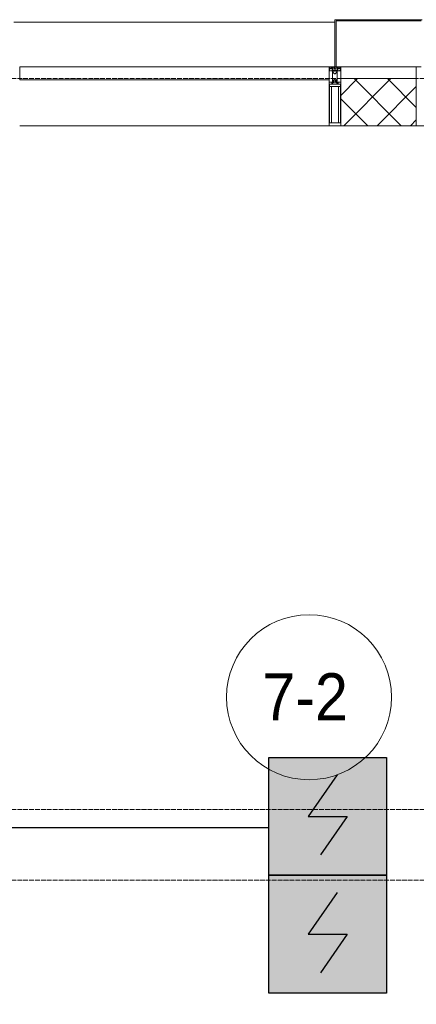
# Model space of a CAD drawing. Header units: millimetres. Extents: x -816133 to 919604, y 87941 to 147341.
# Tile 87 of 201: x -41374 to -39692, y 134348 to 138524. Entities that reach past the tile are written whole.
import ezdxf

# ---------------------------------------------------------------- set-up
doc = ezdxf.new("R2010")
doc.units = ezdxf.units.MM
doc.linetypes.add('ADSK_Линия сетки', pattern=[25, 20, -2.5, 0, -2.5])
for name, color, linetype, lineweight in [('A-010-A_ROOM', 7, 'Continuous', 20), ('A-200-M_WALL', 7, 'Continuous', 18), ('A-200-M_WALL_PAT', 7, 'Continuous', 40), ('A-214-M_CURT_WALL', 7, 'Continuous', 18), ('A-215-M_CURT_PANEL', 7, 'Continuous', 18), ('A-280-M_COLUMN', 7, 'Continuous', 18), ('Z-030-M_GRID', 7, 'Continuous', 9), ('Z-060-M_DETAIL', 7, 'Continuous', 18), ('СОУЭ', 1, 'Continuous', 30), ('СС-011-ПОЖ-СИГНАЛИЗАЦИЯ', 1, 'Continuous', 30)]:
    doc.layers.add(name, color=color, linetype=linetype, lineweight=lineweight)
doc.layers.add('EI_HATCH_GALV', color=7, linetype='Continuous')
doc.styles.add('Arial_2', font='arial.ttf', dxfattribs={"width": 0.9, "height": 400})

# ---------------------------------------------------------------- blocks, each defined once
blk = doc.blocks.new('10эт')
at = {"layer": 'A-010-A_ROOM', "color": 9}
blk.add_circle((320156.7, 134527.4), 350, dxfattribs=at)
at = {"layer": 'A-200-M_WALL', "color": 9, "lineweight": 9}
for p, q in [((320611.7, 137151.1), (320291.7, 137151.1)), ((320291.7, 137151.1), (320291.7, 136951.1)), ((320611.7, 136951.1), (320611.7, 137151.1)), ((320291.7, 136951.1), (320611.7, 136951.1))]:
    blk.add_line(p, q, dxfattribs=at)
at = {"layer": 'A-200-M_WALL_PAT', "color": 9, "linetype": 'Continuous', "lineweight": 5}
for p, q in [((320291.7, 137080.1), (320362.6, 137151.1)), ((320304.1, 136951.1), (320504.1, 137151.1)), ((320547.8, 136951.1), (320347.8, 137151.1)), ((320611.7, 137028.6), (320489.3, 137151.1)), ((320445.5, 136951.1), (320611.7, 137117.3)), ((320406.4, 136951.1), (320291.7, 137065.8)), ((320586.9, 136951.1), (320611.7, 136975.9))]:
    blk.add_line(p, q, dxfattribs=at)
at = {"layer": 'A-214-M_CURT_WALL', "color": 9, "lineweight": 5, "extrusion": (0, 0, -1)}
for p, q in [((320266.7, 137201.1), (320241.7, 137201.1)), ((320241.7, 137201.1), (320241.7, 136951.1)), ((320291.7, 137201.1), (320271.7, 137201.1)), ((320291.7, 136951.1), (320291.7, 137201.1)), ((320631.7, 137201.1), (320611.7, 137201.1)), ((320611.7, 137201.1), (320611.7, 136951.1)), ((320241.7, 136951.1), (320291.7, 136951.1)), ((320611.7, 136951.1), (320661.7, 136951.1))]:
    blk.add_line(p, q, dxfattribs=at)
at = {"layer": 'A-214-M_CURT_WALL', "color": 9, "lineweight": 5}
blk.add_line((320241.7, 136951.1), (318929.2, 136951.1), dxfattribs=at)
at = {"layer": 'A-215-M_CURT_PANEL', "color": 9, "lineweight": 5}
for p, q in [((320241.7, 137201.1), (318929.2, 137201.1)), ((318929.2, 137201.1), (318929.2, 137146.1)), ((320241.7, 137146.1), (320241.7, 137201.1)), ((318929.2, 137146.1), (320241.7, 137146.1))]:
    blk.add_line(p, q, dxfattribs=at)
at = {"layer": 'A-280-M_COLUMN', "color": 9, "lineweight": 5}
for p, q in [((320636.7, 137401.1), (320266.7, 137401.1)), ((320266.7, 137401.1), (320266.7, 137201.1)), ((320271.7, 137201.1), (320271.7, 137396.1)), ((320271.7, 137396.1), (320631.7, 137396.1)), ((320266.7, 137391.1), (318904.2, 137391.1)), ((320266.7, 137201.1), (320271.7, 137201.1)), ((320291.7, 137201.1), (320611.7, 137201.1))]:
    blk.add_line(p, q, dxfattribs=at)
at = {"layer": 'Z-030-M_GRID', "color": 9, "linetype": 'ADSK_Линия сетки'}
for p, q in [((358421.7, 137151.1), (308438.4, 137151.1)), ((358421.7, 134051.1), (309708.4, 134051.1)), ((358421.7, 133751.1), (308438.4, 133751.1))]:
    blk.add_line(p, q, dxfattribs=at)
at = {"layer": 'Z-060-M_DETAIL', "color": 9, "lineweight": 5, "extrusion": (0, 0, -1)}
for p, q in [((320241.7, 137201.1), (320241.7, 137186.8)), ((320241.7, 137201.1), (320266.7, 137201.1)), ((320242.9, 137186.5), (320241.7, 137186.8)), ((320244.2, 137190.5), (320242.9, 137186.5)), ((320242.9, 137184.1), (320242.9, 137186.5)), ((320243, 137199.8), (320243, 137191.2)), ((320243, 137199.8), (320254.9, 137199.8)), ((320244.2, 137190.5), (320243, 137191.2)), ((320243.5, 137190.9), (320244.2, 137193.1)), ((320245.4, 137196.6), (320244.2, 137196.6)), ((320244.2, 137193.1), (320244.2, 137196.6)), ((320245.4, 137196.6), (320245.4, 137194.6)), ((320245.4, 137194.6), (320252.5, 137194.6)), ((320253.5, 137196.6), (320252.5, 137196.6)), ((320252.5, 137194.6), (320252.5, 137196.6)), ((320253.5, 137196.6), (320254.5, 137193.8)), ((320254, 137193.4), (320254.9, 137194.2)), ((320254, 137193.4), (320255.4, 137189.7)), ((320254.5, 137192), (320254.5, 137186.3)), ((320254.9, 137199.8), (320254.9, 137194.2)), ((320256.2, 137189.8), (320255.5, 137189.7)), ((320261.9, 137199.6), (320256.2, 137199.6)), ((320256.2, 137199.6), (320256.2, 137189.8)), ((320261.9, 137199.6), (320261.9, 137193.1)), ((320266.7, 137193.1), (320261.9, 137193.1)), ((320291.7, 137201.1), (320266.7, 137201.1)), ((320266.7, 137201.1), (320266.7, 137193.1)), ((320266.7, 137201.1), (320266.7, 137193.1)), ((320266.7, 137193.1), (320271.5, 137193.1)), ((320271.5, 137199.6), (320277.2, 137199.6)), ((320271.5, 137199.6), (320271.5, 137193.1)), ((320277.2, 137199.6), (320277.2, 137189.8)), ((320277.2, 137189.8), (320278, 137189.7)), ((320279.4, 137193.4), (320278.1, 137189.7)), ((320290.4, 137199.8), (320278.5, 137199.8)), ((320278.5, 137199.8), (320278.5, 137194.2)), ((320279.4, 137193.4), (320278.5, 137194.2)), ((320279.9, 137196.6), (320278.9, 137193.8)), ((320278.9, 137192), (320278.9, 137186.3)), ((320279.9, 137196.6), (320280.9, 137196.6)), ((320280.9, 137194.6), (320280.9, 137196.6)), ((320288, 137194.6), (320280.9, 137194.6)), ((320288, 137196.6), (320289.2, 137196.6)), ((320288, 137196.6), (320288, 137194.6)), ((320289.2, 137193.1), (320289.2, 137196.6)), ((320289.9, 137190.9), (320289.2, 137193.1)), ((320289.2, 137190.5), (320290.4, 137191.2)), ((320289.2, 137190.5), (320290.6, 137186.5)), ((320290.4, 137199.8), (320290.4, 137191.2)), ((320290.6, 137186.5), (320291.7, 137186.8)), ((320290.6, 137184.1), (320290.6, 137186.5)), ((320291.7, 137201.1), (320291.7, 137186.8)), ((320244.4, 137184.1), (320242.9, 137184.1)), ((320244.4, 137185), (320245.4, 137185)), ((320244.4, 137184.1), (320244.4, 137185)), ((320247.7, 137183.4), (320245.4, 137185)), ((320248.3, 137184.5), (320247.7, 137183.4)), ((320259.3, 137184.5), (320248.3, 137184.5)), ((320254.5, 137186.3), (320266.7, 137186.3)), ((320256.7, 137148.1), (320256.7, 137184.1)), ((320256.7, 137184.1), (320259.2, 137184.1)), ((320256.7, 137148.1), (320256.7, 137129.8)), ((320258, 137148.1), (320256.7, 137148.1)), ((320258, 137148.1), (320259.7, 137146.4)), ((320259.2, 137182.6), (320258.2, 137182.6)), ((320258.2, 137182.6), (320258.2, 137178.1)), ((320258.2, 137178.1), (320265.2, 137171.1)), ((320259.2, 137184.1), (320259.2, 137182.6)), ((320259.3, 137183.1), (320259.3, 137184.5)), ((320264.1, 137183.1), (320259.3, 137183.1)), ((320259.7, 137135.8), (320259.7, 137146.4)), ((320265.4, 137148.1), (320263.8, 137146.4)), ((320263.8, 137136), (320263.8, 137146.4)), ((320264.1, 137183.1), (320264.1, 137184.2)), ((320264.1, 137184.2), (320266.7, 137184.2)), ((320265.2, 137171.1), (320266.7, 137171.1)), ((320266.7, 137148.1), (320265.4, 137148.1)), ((320266.7, 137186.3), (320266.7, 137184.2)), ((320278.9, 137186.3), (320266.7, 137186.3)), ((320266.7, 137186.3), (320266.7, 137184.2)), ((320269.3, 137184.2), (320266.7, 137184.2)), ((320268.2, 137171.1), (320266.7, 137171.1)), ((320266.7, 137148.1), (320268, 137148.1)), ((320268, 137148.1), (320269.6, 137146.4)), ((320275.2, 137178.1), (320268.2, 137171.1)), ((320269.3, 137183.1), (320269.3, 137184.2)), ((320269.3, 137183.1), (320274.1, 137183.1)), ((320269.6, 137136), (320269.6, 137146.4)), ((320275.4, 137148.1), (320273.8, 137146.4)), ((320273.8, 137135.8), (320273.8, 137146.4)), ((320274.1, 137183.1), (320274.1, 137184.5)), ((320274.1, 137184.5), (320285.1, 137184.5)), ((320276.7, 137184.1), (320274.2, 137184.1)), ((320274.2, 137184.1), (320274.2, 137182.6)), ((320274.2, 137182.6), (320275.2, 137182.6)), ((320275.2, 137182.6), (320275.2, 137178.1)), ((320275.4, 137148.1), (320276.7, 137148.1)), ((320276.7, 137148.1), (320276.7, 137184.1)), ((320276.7, 137148.1), (320276.7, 137129.8)), ((320285.1, 137184.5), (320285.7, 137183.4)), ((320285.7, 137183.4), (320288, 137185)), ((320289, 137185), (320288, 137185)), ((320289, 137184.1), (320289, 137185)), ((320289, 137184.1), (320290.6, 137184.1)), ((320252.7, 137135.8), (320241.7, 137135.8)), ((320241.7, 137135.8), (320241.7, 136951.1)), ((320266.2, 137127.5), (320243.7, 137127.5)), ((320243.7, 136963.8), (320243.7, 137127.5)), ((320266.7, 137117.1), (320243.7, 137117.1)), ((320251.8, 137117.1), (320251.8, 136963.8)), ((320252.7, 137129.8), (320252.7, 137135.8)), ((320256.7, 137129.8), (320252.7, 137129.8)), ((320259.7, 137135.8), (320260.9, 137133.8)), ((320262.6, 137133.8), (320260.9, 137133.8)), ((320262.6, 137133.8), (320263.8, 137136)), ((320266.7, 137117.1), (320289.7, 137117.1)), ((320267.2, 137127.5), (320289.7, 137127.5)), ((320270.9, 137133.8), (320269.6, 137136)), ((320270.9, 137133.8), (320272.6, 137133.8)), ((320273.8, 137135.8), (320272.6, 137133.8)), ((320276.7, 137129.8), (320280.7, 137129.8)), ((320280.7, 137135.8), (320291.7, 137135.8)), ((320280.7, 137129.8), (320280.7, 137135.8)), ((320281.6, 137117.1), (320281.6, 136963.8)), ((320289.7, 136963.8), (320289.7, 137127.5)), ((320291.7, 137135.8), (320291.7, 136951.1)), ((320241.7, 136951.1), (320266.7, 136951.1)), ((320243.7, 136963.8), (320266.7, 136963.8)), ((320289.7, 136963.8), (320266.7, 136963.8)), ((320291.7, 136951.1), (320266.7, 136951.1))]:
    blk.add_line(p, q, dxfattribs=at)
for centre, start, end in [((-320266.2, 137128), 180, 270), ((-320267.2, 137128), 270, 0)]:
    blk.add_arc(centre, 0.5, start, end, dxfattribs=at)
at = {"layer": 'A-010-A_ROOM', "color": 9, "lineweight": 30, "style": 'Arial_2', "width": 0.9}
blk.add_text('7-2', height=200, dxfattribs=at).set_placement((319958.3, 134429.1))
blk = doc.blocks.new('ИП 212-64 прот.R3')
at = {"layer": 'EI_HATCH_GALV', "lineweight": 30, "true_color": 0xffffff}
h = blk.add_hatch(color=7, dxfattribs=at)
h.dxf.hatch_style = 1
h.paths.add_polyline_path([(-2.5, 2.5), (2.5, 2.5), (2.5, -2.5), (-2.5, -2.5)])
at = {"color": 1, "linetype": 'ByBlock', "lineweight": -2}
for p, q in [((0.397, 1.766), (-0.83, 0)), ((-0.83, 0), (0.829, 0)), ((0.829, 0), (-0.306, -1.637))]:
    blk.add_line(p, q, dxfattribs=at)
at = {"color": 1, "linetype": 'ByBlock', "lineweight": -2, "ltscale": 0.1}
blk.add_lwpolyline([(-2.5, 2.5), (2.5, 2.5), (2.5, -2.5), (-2.5, -2.5)], close=True, dxfattribs=at)

msp = doc.modelspace()

# ---------------------------------------------------------------- linework, layer by layer
at = {"layer": 'СС-011-ПОЖ-СИГНАЛИЗАЦИЯ', "color": 1}
msp.add_lwpolyline([(-42158.3, 130064.3), (-42815, 130064.3), (-42815, 131583.8), (-42235.4, 131583.8), (-42235.4, 132082.5), (-45456.1, 132082.5), (-45456.1, 135567.5), (-43558.3, 135567.5), (-43558.3, 135098.2), (-40318, 135098.2)], dxfattribs=at)

# ---------------------------------------------------------------- block references
at = {"layer": 'СОУЭ', "color": 6, "xscale": 100, "yscale": 100, "zscale": 100}
for p in [(-40068, 135144.8), (-40068, 134644.8)]:
    msp.add_blockref('ИП 212-64 прот.R3', p, dxfattribs=at)
at = {"layer": 'СС-011-ПОЖ-СИГНАЛИЗАЦИЯ', "color": 9, "lineweight": 30}
msp.add_blockref('10эт', (-360303.7, 1122.9), dxfattribs=at)

doc.saveas('drawing.dxf')
